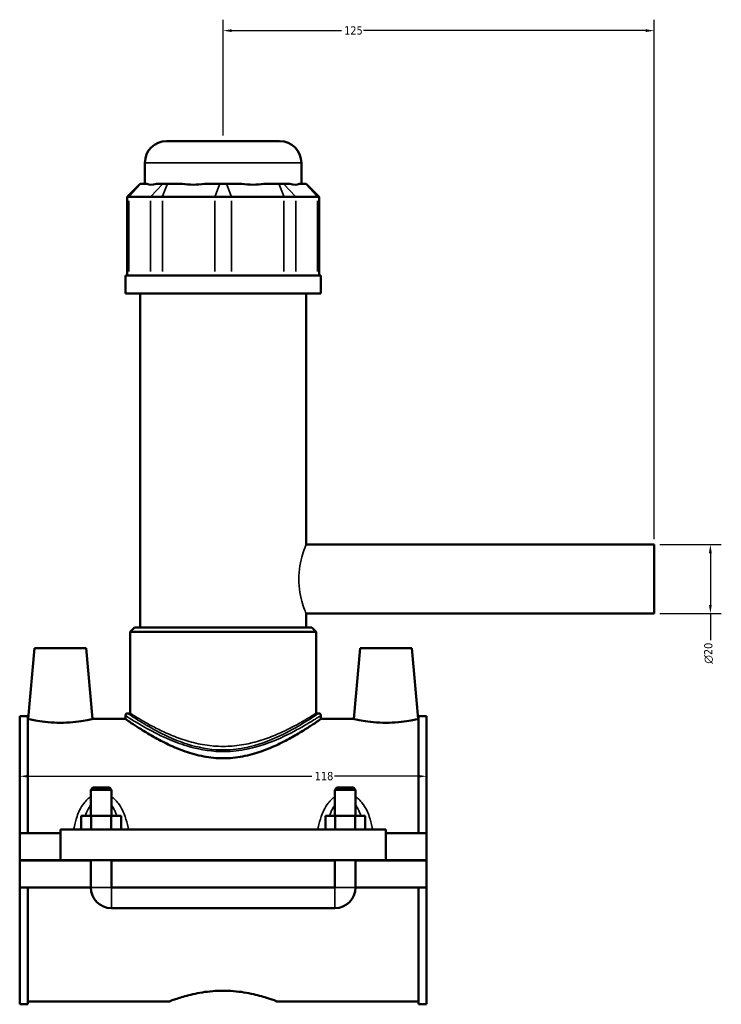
# Model space of a CAD drawing. Header units: millimetres. Extents: x -252 to 972, y -114 to 1130.
# Tile 1 of 7: x -252 to -49, y 302 to 588. Entities that reach past the tile are written whole.
import ezdxf

# ---------------------------------------------------------------- set-up
doc = ezdxf.new("R2010")
doc.units = ezdxf.units.MM
for name, color, linetype, lineweight in [('Dimension (ANSI)', 7, 'Continuous', 25), ('Visible (ANSI)', 7, 'Continuous', 50), ('Visible Narrow (ANSI)', 7, 'Continuous', 35)]:
    doc.layers.add(name, color=color, linetype=linetype, lineweight=lineweight)
doc.styles.add('Note Text (ANSI)', font='tahoma.ttf')
doc.dimstyles.new('Default - mm (ANSI)', dxfattribs={"dimtxt": 2.4, "dimasz": 2.5, "dimexe": 3.175, "dimexo": 1.6002, "dimgap": 0.8, "dimtad": 0, "dimtoh": 1, "dimdec": 0, "dimrnd": 1e-08, "dimzin": 4, "dimdsep": 46, "dimtxsty": 'Note Text (ANSI)', "dimcen": 0.09, "dimdle": 10, "dimclrd": 256, "dimclre": 256, "dimclrt": 5, "dimadec": 1, "dimazin": 1, "dimtfac": 1.27, "dimtofl": 0, "dimtmove": 0, "dimatfit": 3, "dimfxl": 1, "dimtolj": 1, "dimtzin": 4, "dimlwd": -1, "dimlwe": -1, "dimarcsym": 0})

# ---------------------------------------------------------------- blocks, each defined once
blk = doc.blocks.new('*D7')
at = {"layer": 'Defpoints', "color": 0, "transparency": 16777216}
for p in [(-251.95, 368.76), (-133.95, 368.76), (-133.95, 368.27)]:
    blk.add_point(p, dxfattribs=at)
at = {"layer": 'Dimension (ANSI)', "transparency": 16777216}
for p, q in [((-249.45, 368.27), (-167.21, 368.27)), ((-136.45, 368.27), (-160.69, 368.27))]:
    blk.add_line(p, q, dxfattribs=at)
for points in [[(-249.45, 368.69), (-249.45, 367.86), (-251.95, 368.27)], [(-136.45, 368.69), (-136.45, 367.86), (-133.95, 368.27)]]:
    blk.add_solid(points, dxfattribs=at)
at = {"layer": 'Dimension (ANSI)', "color": 5, "transparency": 16777216, "insert": (-166.41, 369.53), "char_height": 2.4, "attachment_point": 1, "style": 'Note Text (ANSI)'}
blk.add_mtext('\\A1;118', dxfattribs=at)
blk = doc.blocks.new('*D8')
at = {"layer": 'Defpoints', "color": 0, "transparency": 16777216}
for p in [(-192.95, 584.44), (-192.95, 552.44), (-67.95, 435.44)]:
    blk.add_point(p, dxfattribs=at)
at = {"layer": 'Dimension (ANSI)', "transparency": 16777216}
for p, q in [((-192.95, 554.04), (-192.95, 587.61)), ((-67.95, 437.04), (-67.95, 587.61)), ((-190.45, 584.44), (-158.68, 584.44)), ((-70.45, 584.44), (-152.21, 584.44))]:
    blk.add_line(p, q, dxfattribs=at)
for points in [[(-190.45, 584.85), (-190.45, 584.02), (-192.95, 584.44)], [(-70.45, 584.85), (-70.45, 584.02), (-67.95, 584.44)]]:
    blk.add_solid(points, dxfattribs=at)
at = {"layer": 'Dimension (ANSI)', "color": 5, "transparency": 16777216, "insert": (-157.88, 585.69), "char_height": 2.4, "attachment_point": 1, "style": 'Note Text (ANSI)'}
blk.add_mtext('\\A1;125', dxfattribs=at)
blk = doc.blocks.new('*D9')
at = {"layer": 'Defpoints', "color": 0, "transparency": 16777216}
for p in [(-67.95, 435.44), (-67.95, 415.44), (-51.68, 415.44)]:
    blk.add_point(p, dxfattribs=at)
at = {"layer": 'Dimension (ANSI)', "transparency": 16777216}
for p, q in [((-66.35, 435.44), (-48.5, 435.44)), ((-51.68, 432.94), (-51.68, 417.94)), ((-66.35, 415.44), (-48.5, 415.44)), ((-51.68, 415.44), (-51.68, 407.77))]:
    blk.add_line(p, q, dxfattribs=at)
for points in [[(-52.09, 432.94), (-51.26, 432.94), (-51.68, 435.44)], [(-52.09, 417.94), (-51.26, 417.94), (-51.68, 415.44)]]:
    blk.add_solid(points, dxfattribs=at)
at = {"layer": 'Dimension (ANSI)', "color": 5, "transparency": 16777216, "insert": (-53.48, 400.91), "char_height": 2.4, "attachment_point": 1, "rotation": 90, "style": 'Note Text (ANSI)'}
blk.add_mtext('\\A1;{\\fAIGDT|b0|i0;\\H2.4000;\\ln}\\fTahoma|b0|i0;\\H2.4000;20', dxfattribs=at)

msp = doc.modelspace()

# ---------------------------------------------------------------- linework, layer by layer
at = {"layer": 'Visible (ANSI)'}
for p, q in [((-209.33, 552.44), (-176.57, 552.44)), ((-215.63, 540.05), (-215.63, 546.14)), ((-170.27, 540.05), (-170.27, 546.14)), ((-217, 540.05), (-220.78, 536.27)), ((-217, 540.05), (-216.81, 540.05)), ((-214.98, 540.05), (-216.81, 540.05)), ((-210.5, 540.05), (-212.32, 540.05)), ((-210.5, 540.05), (-209.14, 540.05)), ((-204.74, 540.05), (-209.14, 540.05)), ((-193.91, 540.05), (-198.31, 540.05)), ((-193.91, 540.05), (-191.98, 540.05)), ((-187.58, 540.05), (-191.98, 540.05)), ((-176.76, 540.05), (-181.16, 540.05)), ((-176.76, 540.05), (-175.39, 540.05)), ((-173.57, 540.05), (-175.39, 540.05)), ((-169.09, 540.05), (-170.91, 540.05)), ((-169.09, 540.05), (-168.9, 540.05)), ((-168.9, 540.05), (-165.12, 536.27)), ((-220.3, 536.27), (-220.78, 536.27)), ((-220.78, 536.27), (-220.78, 513.5)), ((-220.3, 536.27), (-213.99, 536.27)), ((-210.58, 536.27), (-213.99, 536.27)), ((-210.58, 536.27), (-195.36, 536.27)), ((-190.54, 536.27), (-195.36, 536.27)), ((-190.54, 536.27), (-175.31, 536.27)), ((-171.9, 536.27), (-175.31, 536.27)), ((-171.9, 536.27), (-165.6, 536.27)), ((-165.12, 536.27), (-165.6, 536.27)), ((-165.12, 536.27), (-165.12, 513.5)), ((-164.6, 513.5), (-221.3, 513.5)), ((-221.3, 508.19), (-221.3, 513.5)), ((-164.6, 508.19), (-164.6, 513.5)), ((-164.6, 508.19), (-221.3, 508.19)), ((-217.04, 411.44), (-217.04, 508.19)), ((-168.85, 435.44), (-168.85, 508.19)), ((-168.85, 435.44), (-67.95, 435.44)), ((-67.95, 415.44), (-67.95, 435.44)), ((-168.85, 411.44), (-168.85, 415.44)), ((-168.85, 415.44), (-67.95, 415.44)), ((-218.62, 411.44), (-219.88, 410.18)), ((-218.62, 411.44), (-167.27, 411.44)), ((-167.27, 411.44), (-166.01, 410.18)), ((-166.01, 410.18), (-219.88, 410.18)), ((-219.88, 386.52), (-219.88, 410.18)), ((-166.01, 386.52), (-166.01, 410.18)), ((-247.65, 405.44), (-249.45, 384.89)), ((-247.65, 405.44), (-232.65, 405.44)), ((-232.65, 405.44), (-230.85, 384.89)), ((-153.25, 405.44), (-155.05, 384.89)), ((-138.25, 405.44), (-153.25, 405.44)), ((-138.25, 405.44), (-136.45, 384.89)), ((-251.95, 351.81), (-251.95, 385.71)), ((-249.59, 385.71), (-251.95, 385.71)), ((-249.59, 385.71), (-249.59, 351.81)), ((-221.3, 385.89), (-221.3, 384.89)), ((-219.88, 386.52), (-220.67, 386.52)), ((-165.23, 386.52), (-166.01, 386.52)), ((-164.6, 385.89), (-164.6, 384.89)), ((-136.31, 385.71), (-136.31, 351.81)), ((-133.95, 385.71), (-136.31, 385.71)), ((-133.95, 351.81), (-133.95, 385.71)), ((-249.59, 384.89), (-249.45, 384.89)), ((-230.85, 384.89), (-221.3, 384.89)), ((-164.6, 384.89), (-155.05, 384.89)), ((-136.45, 384.89), (-136.31, 384.89)), ((-230.75, 364.99), (-231.35, 364.39)), ((-231.35, 364.39), (-225.35, 364.39)), ((-231.35, 364.39), (-231.35, 356.81)), ((-225.95, 364.99), (-230.75, 364.99)), ((-225.95, 364.99), (-225.35, 364.39)), ((-225.35, 364.39), (-225.35, 356.81)), ((-159.95, 364.99), (-160.55, 364.39)), ((-160.55, 364.39), (-154.55, 364.39)), ((-160.55, 356.81), (-160.55, 364.39)), ((-155.15, 364.99), (-159.95, 364.99)), ((-155.15, 364.99), (-154.55, 364.39)), ((-154.55, 356.81), (-154.55, 364.39)), ((-234.12, 352.81), (-234.12, 356.81)), ((-231.23, 356.81), (-234.12, 356.81)), ((-231.23, 352.81), (-231.23, 356.81)), ((-225.46, 356.81), (-231.23, 356.81)), ((-225.46, 352.81), (-225.46, 356.81)), ((-222.57, 356.81), (-225.46, 356.81)), ((-222.57, 352.81), (-222.57, 356.81)), ((-163.32, 352.81), (-163.32, 356.81)), ((-160.43, 356.81), (-163.32, 356.81)), ((-160.43, 352.81), (-160.43, 356.81)), ((-154.66, 356.81), (-160.43, 356.81)), ((-154.66, 352.81), (-154.66, 356.81)), ((-151.77, 356.81), (-154.66, 356.81)), ((-151.77, 352.81), (-151.77, 356.81)), ((-251.95, 351.81), (-240.15, 351.81)), ((-251.95, 343.99), (-251.95, 351.81)), ((-240.15, 352.81), (-240.15, 343.99)), ((-240.15, 352.81), (-145.75, 352.81)), ((-145.75, 343.99), (-145.75, 352.81)), ((-145.75, 351.81), (-133.95, 351.81)), ((-133.95, 351.81), (-133.95, 343.99)), ((-251.95, 343.99), (-240.15, 343.99)), ((-251.95, 336.06), (-251.95, 343.89)), ((-231.35, 343.89), (-251.95, 343.89)), ((-240.15, 343.99), (-145.75, 343.99)), ((-231.35, 343.99), (-231.35, 343.89)), ((-231.35, 336.06), (-231.35, 343.89)), ((-225.35, 343.99), (-225.35, 343.89)), ((-225.35, 343.89), (-225.35, 336.06)), ((-160.55, 343.89), (-225.35, 343.89)), ((-160.55, 343.89), (-160.55, 343.99)), ((-160.55, 336.06), (-160.55, 343.89)), ((-154.55, 343.89), (-154.55, 343.99)), ((-154.55, 343.89), (-154.55, 336.06)), ((-133.95, 343.89), (-154.55, 343.89)), ((-145.75, 343.99), (-133.95, 343.99)), ((-133.95, 343.89), (-133.95, 336.06)), ((-251.95, 302.17), (-251.95, 336.06)), ((-251.95, 336.06), (-231.35, 336.06)), ((-249.59, 336.06), (-249.59, 302.17)), ((-225.35, 336.06), (-160.55, 336.06)), ((-154.55, 336.06), (-133.95, 336.06)), ((-136.31, 336.06), (-136.31, 302.17)), ((-133.95, 302.17), (-133.95, 336.06)), ((-225.35, 330.06), (-160.55, 330.06)), ((-249.59, 302.99), (-208.63, 302.99)), ((-177.27, 302.99), (-136.31, 302.99)), ((-249.59, 302.17), (-251.95, 302.17)), ((-133.95, 302.17), (-136.31, 302.17))]:
    msp.add_line(p, q, dxfattribs=at)
for centre, radius, start, end in [((-209.33, 546.14), 6.3, 90, 180), ((-176.57, 546.14), 6.3, 0, 90), ((-220.67, 385.89), 0.63, 90, 180), ((-165.23, 385.89), 0.63, 0, 90), ((-225.35, 336.06), 6, 180, 270), ((-160.55, 336.06), 6, 270, 0)]:
    msp.add_arc(centre, radius, start, end, dxfattribs=at)
for major_axis, ratio, start_param, end_param in [((22.24, 22.24), 0.198912, 3.184055, 3.491829), ((-18.86, -18.86), 0.668179, 0.435162, 0.742936), ((18.86, -18.86), 0.668179, 5.54025, 5.848024), ((22.24, -22.24), 0.198912, 5.932949, 6.240723)]:
    msp.add_ellipse((-192.95, 562.46), major_axis=major_axis, ratio=ratio, start_param=start_param, end_param=end_param, dxfattribs=at)
for points, knots in [([(-230.85, 384.89), (-230.85, 384.89), (-231.08, 384.83), (-232.02, 384.63), (-232.73, 384.48), (-234.37, 384.21), (-235.42, 384.06), (-237.71, 383.85), (-238.97, 383.79), (-241.33, 383.79), (-242.58, 383.85), (-244.88, 384.06), (-245.92, 384.21), (-247.56, 384.48), (-248.27, 384.63), (-249.21, 384.83), (-249.45, 384.89), (-249.45, 384.89)], [1.413625, 1.413625, 1.413625, 1.413625, 1.766585, 1.766585, 2.119544, 2.119544, 2.473397, 2.473397, 2.82725, 2.82725, 3.181103, 3.181103, 3.534956, 3.534956, 3.887915, 3.887915, 4.240875, 4.240875, 4.240875, 4.240875]), ([(-164.6, 384.89), (-164.6, 384.89), (-164.78, 384.76), (-165.53, 384.24), (-166.1, 383.86), (-167.57, 382.89), (-168.47, 382.3), (-170.53, 381.02), (-171.69, 380.33), (-174.13, 378.95), (-175.52, 378.22), (-178.55, 376.78), (-180.19, 376.08), (-183.64, 374.88), (-185.46, 374.37), (-189.17, 373.67), (-191.07, 373.49), (-194.82, 373.49), (-196.72, 373.67), (-200.44, 374.37), (-202.25, 374.88), (-205.71, 376.08), (-207.35, 376.78), (-210.37, 378.22), (-211.76, 378.95), (-214.21, 380.33), (-215.36, 381.02), (-217.42, 382.3), (-218.33, 382.89), (-219.8, 383.86), (-220.36, 384.24), (-221.11, 384.76), (-221.3, 384.89), (-221.3, 384.89)], [4.468741, 4.468741, 4.468741, 4.468741, 5.023553, 5.023553, 5.578366, 5.578366, 6.133178, 6.133178, 6.687991, 6.687991, 7.250364, 7.250364, 7.812736, 7.812736, 8.375109, 8.375109, 8.937482, 8.937482, 9.499855, 9.499855, 10.062227, 10.062227, 10.6246, 10.6246, 11.186973, 11.186973, 11.741785, 11.741785, 12.296598, 12.296598, 12.85141, 12.85141, 13.406223, 13.406223, 13.406223, 13.406223]), ([(-136.45, 384.89), (-136.45, 384.89), (-136.68, 384.83), (-137.62, 384.63), (-138.33, 384.48), (-139.97, 384.21), (-141.02, 384.06), (-143.31, 383.85), (-144.57, 383.79), (-145.75, 383.79), (-146.93, 383.79), (-148.18, 383.85), (-150.48, 384.06), (-151.52, 384.21), (-153.16, 384.48), (-153.87, 384.63), (-154.81, 384.83), (-155.05, 384.89), (-155.05, 384.89)], [4.240875, 4.240875, 4.240875, 4.240875, 4.593835, 4.593835, 4.946794, 4.946794, 5.300647, 5.300647, 5.6545, 5.6545, 5.6545, 6.008353, 6.008353, 6.362206, 6.362206, 6.715165, 6.715165, 7.068125, 7.068125, 7.068125, 7.068125]), ([(-208.63, 302.99), (-208.63, 302.99), (-208.53, 303.02), (-208.13, 303.18), (-207.82, 303.29), (-206.62, 303.72), (-205.41, 304.13), (-202.65, 304.9), (-200.9, 305.33), (-198.01, 305.78), (-197, 305.9), (-194.97, 306.07), (-193.94, 306.11), (-191.95, 306.11), (-190.93, 306.07), (-188.89, 305.9), (-187.88, 305.78), (-184.99, 305.33), (-183.24, 304.9), (-180.48, 304.13), (-179.28, 303.72), (-178.07, 303.29), (-177.77, 303.18), (-177.36, 303.02), (-177.27, 302.99), (-177.27, 302.99)], [2.389267, 2.389267, 2.389267, 2.389267, 2.6878, 2.6878, 2.986333, 2.986333, 3.5834, 3.5834, 4.180966, 4.180966, 4.47975, 4.47975, 4.778533, 4.778533, 5.077317, 5.077317, 5.3761, 5.3761, 5.973667, 5.973667, 6.570734, 6.570734, 6.869267, 6.869267, 7.1678, 7.1678, 7.1678, 7.1678])]:
    msp.add_open_spline(points, degree=3, knots=knots, dxfattribs=at)
at = {"layer": 'Visible Narrow (ANSI)'}
for p, q in [((-170.55, 546.14), (-215.35, 546.14)), ((-216.98, 539.86), (-220.12, 536.46)), ((-213.82, 536.46), (-210.67, 539.86)), ((-209.21, 539.86), (-210.51, 536.46)), ((-193.98, 539.86), (-195.29, 536.46)), ((-191.91, 539.86), (-190.61, 536.46)), ((-176.69, 539.86), (-175.38, 536.46)), ((-175.22, 539.86), (-172.08, 536.46)), ((-168.91, 539.86), (-165.77, 536.46)), ((-220.3, 514.64), (-220.3, 535.13)), ((-213.99, 535.13), (-213.99, 514.64)), ((-210.58, 514.64), (-210.58, 535.13)), ((-195.36, 535.13), (-195.36, 514.64)), ((-190.54, 514.64), (-190.54, 535.13)), ((-175.31, 535.13), (-175.31, 514.64)), ((-171.9, 514.64), (-171.9, 535.13)), ((-165.6, 535.13), (-165.6, 514.64)), ((-231.31, 336.06), (-225.38, 336.06)), ((-225.35, 330.1), (-225.35, 336.02)), ((-160.55, 330.1), (-160.55, 336.02)), ((-154.58, 336.06), (-160.51, 336.06))]:
    msp.add_line(p, q, dxfattribs=at)
for points, knots in [([(-168.85, 415.44), (-168.85, 415.44), (-168.96, 415.69), (-169.36, 416.72), (-169.64, 417.49), (-170.18, 419.25), (-170.47, 420.36), (-170.9, 422.82), (-171.02, 424.16), (-171.02, 426.71), (-170.9, 428.06), (-170.47, 430.51), (-170.18, 431.63), (-169.64, 433.39), (-169.36, 434.15), (-168.96, 435.18), (-168.85, 435.44), (-168.85, 435.44)], [1.527025, 1.527025, 1.527025, 1.527025, 1.908554, 1.908554, 2.290084, 2.290084, 2.672067, 2.672067, 3.05405, 3.05405, 3.436033, 3.436033, 3.818015, 3.818015, 4.199545, 4.199545, 4.581074, 4.581074, 4.581074, 4.581074]), ([(-221.3, 385.89), (-221.29, 385.89), (-220.85, 385.6), (-219.05, 384.47), (-217.59, 383.56), (-213.9, 381.48), (-211.68, 380.31), (-207.41, 378.43), (-205.51, 377.69), (-200.49, 376.17), (-197.2, 375.54), (-192.56, 375.41), (-191.27, 375.45), (-187.81, 375.76), (-185.67, 376.17), (-180.13, 377.67), (-176.95, 379.03), (-171.79, 381.56), (-169.7, 382.76), (-166.63, 384.6), (-165.56, 385.27), (-164.74, 385.8), (-164.6, 385.89), (-164.6, 385.89)], [-22.243568, -22.243568, -22.243568, -22.243568, -21.411835, -21.411835, -20.460183, -20.460183, -19.512343, -19.512343, -18.852195, -18.852195, -17.882145, -17.882145, -17.508967, -17.508967, -16.869815, -16.869815, -15.751092, -15.751092, -14.741599, -14.741599, -13.820531, -13.820531, -13.346322, -13.346322, -13.346322, -13.346322]), ([(-165.23, 386.52), (-165.23, 386.52), (-165.37, 386.43), (-166.17, 385.9), (-167.21, 385.21), (-170.22, 383.34), (-172.26, 382.13), (-177.31, 379.55), (-180.41, 378.18), (-185.84, 376.66), (-187.92, 376.24), (-191.31, 375.93), (-192.57, 375.88), (-197.1, 376.01), (-200.32, 376.65), (-205.23, 378.2), (-207.09, 378.95), (-211.27, 380.85), (-213.43, 382.04), (-217.04, 384.16), (-218.47, 385.08), (-220.23, 386.23), (-220.66, 386.52), (-220.67, 386.52)], [13.346322, 13.346322, 13.346322, 13.346322, 13.820531, 13.820531, 14.741599, 14.741599, 15.751092, 15.751092, 16.869815, 16.869815, 17.508967, 17.508967, 17.882145, 17.882145, 18.852195, 18.852195, 19.512343, 19.512343, 20.460183, 20.460183, 21.411835, 21.411835, 22.243568, 22.243568, 22.243568, 22.243568]), ([(-166.01, 386.52), (-166.01, 386.52), (-166.19, 386.42), (-166.89, 385.97), (-167.43, 385.64), (-168.82, 384.8), (-169.68, 384.3), (-171.64, 383.2), (-172.74, 382.61), (-175.08, 381.44), (-176.4, 380.82), (-179.29, 379.62), (-180.85, 379.04), (-184.14, 378.05), (-185.87, 377.63), (-189.4, 377.07), (-191.19, 376.93), (-194.71, 376.93), (-196.5, 377.07), (-200.02, 377.63), (-201.75, 378.05), (-205.04, 379.04), (-206.61, 379.62), (-209.5, 380.82), (-210.82, 381.44), (-213.15, 382.61), (-214.26, 383.2), (-216.22, 384.3), (-217.07, 384.8), (-218.47, 385.64), (-219, 385.97), (-219.71, 386.42), (-219.88, 386.52), (-219.88, 386.52)], [4.204882, 4.204882, 4.204882, 4.204882, 4.728279, 4.728279, 5.251676, 5.251676, 5.775073, 5.775073, 6.29847, 6.29847, 6.826294, 6.826294, 7.354117, 7.354117, 7.88194, 7.88194, 8.409763, 8.409763, 8.937587, 8.937587, 9.46541, 9.46541, 9.993233, 9.993233, 10.521056, 10.521056, 11.044454, 11.044454, 11.567851, 11.567851, 12.091248, 12.091248, 12.614645, 12.614645, 12.614645, 12.614645]), ([(-231.35, 362.31), (-231.67, 362.11), (-231.98, 361.87), (-232.63, 361.28), (-232.97, 360.92), (-233.78, 359.88), (-234.21, 359.17), (-234.85, 357.84), (-235.1, 357.24), (-235.66, 355.6), (-235.94, 354.54), (-236.2, 353.25), (-236.25, 353.03), (-236.29, 352.81)], [-1.438843, -1.438843, -1.438843, -1.438843, -1.322583, -1.322583, -1.171776, -1.171776, -0.925643, -0.925643, -0.73327, -0.73327, -0.419385, -0.419385, -0.356106, -0.356106, -0.356106, -0.356106]), ([(-232.9, 356.81), (-232.85, 356.98), (-232.79, 357.15), (-232.47, 358), (-232.17, 358.65), (-231.67, 359.49), (-231.52, 359.73), (-231.35, 359.95)], [0.8668992, 0.8668992, 0.8668992, 0.8668992, 0.9256426, 0.9256426, 1.1717759, 1.1717759, 1.2745304, 1.2745304, 1.2745304, 1.2745304]), ([(-220.41, 352.81), (-220.45, 353.03), (-220.49, 353.25), (-220.76, 354.54), (-221.03, 355.6), (-221.6, 357.24), (-221.84, 357.84), (-222.49, 359.17), (-222.91, 359.88), (-223.72, 360.92), (-224.06, 361.28), (-224.72, 361.87), (-225.02, 362.11), (-225.35, 362.31)], [-3.159216, -3.159216, -3.159216, -3.159216, -3.095937, -3.095937, -2.782053, -2.782053, -2.58968, -2.58968, -2.343547, -2.343547, -2.19274, -2.19274, -2.076479, -2.076479, -2.076479, -2.076479]), ([(-225.35, 359.95), (-225.18, 359.73), (-225.02, 359.49), (-224.52, 358.65), (-224.22, 358), (-223.91, 357.15), (-223.85, 356.98), (-223.79, 356.81)], [2.2407923, 2.2407923, 2.2407923, 2.2407923, 2.3435468, 2.3435468, 2.5896801, 2.5896801, 2.6484235, 2.6484235, 2.6484235, 2.6484235]), ([(-160.55, 362.31), (-160.87, 362.11), (-161.18, 361.87), (-161.83, 361.28), (-162.17, 360.92), (-162.98, 359.88), (-163.41, 359.17), (-164.05, 357.84), (-164.3, 357.24), (-164.86, 355.6), (-165.14, 354.54), (-165.4, 353.25), (-165.45, 353.03), (-165.49, 352.81)], [-1.438843, -1.438843, -1.438843, -1.438843, -1.322583, -1.322583, -1.171776, -1.171776, -0.925643, -0.925643, -0.733271, -0.733271, -0.419386, -0.419386, -0.356106, -0.356106, -0.356106, -0.356106]), ([(-162.1, 356.81), (-162.05, 356.98), (-161.99, 357.15), (-161.67, 358), (-161.37, 358.65), (-160.87, 359.49), (-160.72, 359.73), (-160.55, 359.95)], [0.8668992, 0.8668992, 0.8668992, 0.8668992, 0.925643, 0.925643, 1.1717762, 1.1717762, 1.2745304, 1.2745304, 1.2745304, 1.2745304]), ([(-149.61, 352.81), (-149.65, 353.03), (-149.69, 353.25), (-149.96, 354.54), (-150.23, 355.6), (-150.8, 357.24), (-151.04, 357.84), (-151.69, 359.17), (-152.11, 359.88), (-152.92, 360.92), (-153.26, 361.28), (-153.92, 361.87), (-154.22, 362.11), (-154.55, 362.31)], [-3.159216, -3.159216, -3.159216, -3.159216, -3.095937, -3.095937, -2.782052, -2.782052, -2.58968, -2.58968, -2.343547, -2.343547, -2.19274, -2.19274, -2.076479, -2.076479, -2.076479, -2.076479]), ([(-154.55, 359.95), (-154.38, 359.73), (-154.22, 359.49), (-153.72, 358.65), (-153.42, 358), (-153.11, 357.15), (-153.05, 356.98), (-152.99, 356.81)], [2.2407923, 2.2407923, 2.2407923, 2.2407923, 2.3435465, 2.3435465, 2.5896797, 2.5896797, 2.6484235, 2.6484235, 2.6484235, 2.6484235])]:
    msp.add_open_spline(points, degree=3, knots=knots, dxfattribs=at)

# ---------------------------------------------------------------- dimensions: what is measured, and where the dimension line sits
at = {"layer": 'Dimension (ANSI)'}
for base, p1, p2, override, picture, middle in [((-192.95, 584.44), (-67.95, 435.44), (-192.95, 552.44), {"dimgap": 0.8, "dimtoh": 0, "dimdec": 0, "dimtol": 0, "dimlim": 0, "dimtp": 0, "dimtm": 0, "dimtdec": 2, "dimatfit": 1}, '*D8', (-155.45, 584.44)), ((-133.95, 368.27), (-251.95, 368.76), (-133.95, 368.76), {"dimgap": 0.8, "dimtoh": 0, "dimdec": 0, "dimse1": 1, "dimse2": 1, "dimtol": 0, "dimlim": 0, "dimtp": 0, "dimtm": 0, "dimtdec": 2, "dimatfit": 1}, '*D7', (-163.95, 368.27))]:
    dim = msp.add_linear_dim(base=base, p1=p1, p2=p2, angle=180, dimstyle='Default - mm (ANSI)', override=override, dxfattribs=at)
    dim.commit()
    dim.dimension.update_dxf_attribs({"geometry": picture, "text_midpoint": middle, "dimtype": 160})
dim = msp.add_linear_dim(base=(-51.68, 415.44), p1=(-67.95, 435.44), p2=(-67.95, 415.44), angle=90, text='{\\fAIGDT|b0|i0;\\H2.4000;\\ln}\\fTahoma|b0|i0;\\H2.4000;<>', dimstyle='Default - mm (ANSI)', override={"dimgap": 0.8, "dimtoh": 0, "dimdec": 0, "dimtol": 0, "dimlim": 0, "dimtp": 0, "dimtm": 0, "dimtdec": 2, "dimatfit": 2}, dxfattribs=at)
dim.commit()
dim.dimension.update_dxf_attribs({"geometry": '*D9', "text_midpoint": (-51.68, 403.94), "dimtype": 160})

doc.saveas('drawing.dxf')
